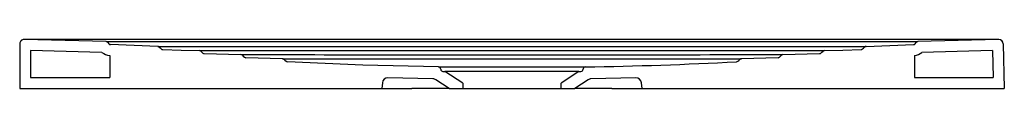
# Model space of a CAD drawing. Header units: millimetres. Extents: x 4404.638 to 4405.538, y 2831.356 to 2831.401.
import ezdxf

# ---------------------------------------------------------------- set-up
doc = ezdxf.new("R2010")
doc.units = ezdxf.units.MM
doc.layers.add('SANINDUSA', color=3, linetype='Continuous')

msp = doc.modelspace()

# ---------------------------------------------------------------- linework, layer by layer
at = {"layer": 'SANINDUSA'}
for p, q in [((4404.71655, 2831.39874), (4404.64164, 2831.40062)), ((4404.71812, 2831.39792), (4404.71898, 2831.39673)), ((4405.45608, 2831.39671), (4405.45696, 2831.39792)), ((4405.5325, 2831.40059), (4405.45853, 2831.39874)), ((4404.63754, 2831.39662), (4404.63754, 2831.35572)), ((4404.71275, 2831.38884), (4404.64754, 2831.39047)), ((4404.64754, 2831.39047), (4404.64754, 2831.36572)), ((4404.76379, 2831.39423), (4404.72049, 2831.39591)), ((4405.41133, 2831.39421), (4405.45463, 2831.39589)), ((4405.52676, 2831.39045), (4405.46234, 2831.38884)), ((4405.52676, 2831.39045), (4405.52741, 2831.36572)), ((4405.5366, 2831.3967), (4405.53767, 2831.35572)), ((4404.7199, 2831.38593), (4404.7199, 2831.36572)), ((4404.80629, 2831.3877), (4404.8398, 2831.38674)), ((4404.87779, 2831.38299), (4404.84428, 2831.38395)), ((4405.3308, 2831.38395), (4405.29729, 2831.38299)), ((4405.33529, 2831.38674), (4405.3688, 2831.3877)), ((4405.45544, 2831.38593), (4405.45544, 2831.36572)), ((4405.02239, 2831.37365), (4405.02241, 2831.37333)), ((4405.02441, 2831.37147), (4405.02626, 2831.37147)), ((4405.04254, 2831.3607), (4405.02626, 2831.37147)), ((4405.14882, 2831.37147), (4405.02626, 2831.37147)), ((4405.14882, 2831.37147), (4405.13254, 2831.3607)), ((4405.14882, 2831.37147), (4405.15068, 2831.37147)), ((4405.15267, 2831.37333), (4405.15269, 2831.37365)), ((4404.64754, 2831.36572), (4404.7199, 2831.36572)), ((4405.0153, 2831.3646), (4404.97422, 2831.36554)), ((4405.03013, 2831.35572), (4405.01797, 2831.36377)), ((4405.15711, 2831.36377), (4405.14495, 2831.35572)), ((4405.20087, 2831.36554), (4405.15978, 2831.3646)), ((4405.45544, 2831.36572), (4405.52741, 2831.36572)), ((4404.63754, 2831.35572), (4404.96854, 2831.35572)), ((4404.9691, 2831.36107), (4404.96854, 2831.35572)), ((4404.96854, 2831.35572), (4404.99615, 2831.35572)), ((4405.00482, 2831.35572), (4404.99615, 2831.35572)), ((4405.02058, 2831.35572), (4405.00482, 2831.35572)), ((4405.03013, 2831.35572), (4405.02058, 2831.35572)), ((4405.03013, 2831.35572), (4405.04254, 2831.35572)), ((4405.04254, 2831.3607), (4405.04254, 2831.35572)), ((4405.04254, 2831.35572), (4405.13254, 2831.35572)), ((4405.13254, 2831.35572), (4405.13254, 2831.3607)), ((4405.13254, 2831.35572), (4405.14495, 2831.35572)), ((4405.15452, 2831.35572), (4405.14495, 2831.35572)), ((4405.17027, 2831.35572), (4405.15452, 2831.35572)), ((4405.17895, 2831.35572), (4405.17027, 2831.35572)), ((4405.17895, 2831.35572), (4405.20654, 2831.35572)), ((4405.20654, 2831.35572), (4405.20598, 2831.36107)), ((4405.20654, 2831.35572), (4405.53767, 2831.35572))]:
    msp.add_line(p, q, dxfattribs=at)
at = {"layer": 'SANINDUSA', "flags": 128}
for points in [[(4405.53256, 2831.40067), (4405.41109, 2831.40046), (4405.29559, 2831.40053), (4405.06458, 2831.40059), (4404.85607, 2831.40051), (4404.75181, 2831.40046), (4404.64158, 2831.40068)], [(4404.71655, 2831.39874), (4404.71771, 2831.39872), (4404.7179, 2831.39872), (4404.7202, 2831.39872), (4404.72363, 2831.39872), (4404.72792, 2831.39872), (4404.73318, 2831.39872), (4404.73898, 2831.39872), (4404.74548, 2831.39872), (4404.75213, 2831.39872), (4404.75562, 2831.39872), (4404.75912, 2831.39872), (4404.78969, 2831.39872), (4404.80498, 2831.39872), (4404.83554, 2831.39873), (4404.85083, 2831.39873), (4404.86611, 2831.39873), (4404.89668, 2831.39873), (4404.91196, 2831.39874), (4404.94253, 2831.39874), (4404.95782, 2831.39874), (4404.9731, 2831.39874), (4405.00367, 2831.39874), (4405.01895, 2831.39874), (4405.03424, 2831.39874), (4405.06481, 2831.39874), (4405.08009, 2831.39874), (4405.09538, 2831.39874), (4405.12594, 2831.39874), (4405.14123, 2831.39874), (4405.15651, 2831.39874), (4405.18708, 2831.39874), (4405.20236, 2831.39874), (4405.21765, 2831.39874), (4405.24822, 2831.39874), (4405.2635, 2831.39874), (4405.27879, 2831.39873), (4405.30935, 2831.39873), (4405.32464, 2831.39873), (4405.35521, 2831.39873), (4405.37049, 2831.39872), (4405.38577, 2831.39872), (4405.40166, 2831.39872), (4405.41754, 2831.39872), (4405.42484, 2831.39872), (4405.43143, 2831.39872), (4405.4378, 2831.39872), (4405.44343, 2831.39872), (4405.44847, 2831.39872), (4405.4525, 2831.39872), (4405.45564, 2831.39872), (4405.45763, 2831.39872), (4405.45853, 2831.39874)], [(4404.76379, 2831.39423), (4404.76386, 2831.39423), (4404.7647, 2831.39423), (4404.76547, 2831.39423), (4404.7677, 2831.39423), (4404.76917, 2831.39423), (4404.77087, 2831.39423), (4404.775, 2831.39423), (4404.77743, 2831.39423), (4404.78304, 2831.39423), (4404.78623, 2831.39423), (4404.79338, 2831.39422), (4404.79736, 2831.39422), (4404.80616, 2831.39422), (4404.81099, 2831.39422), (4404.82154, 2831.39422), (4404.82728, 2831.39422), (4404.83335, 2831.39422), (4404.83974, 2831.39422), (4404.84648, 2831.39422), (4404.85358, 2831.39422), (4404.86104, 2831.39422), (4404.86889, 2831.39422), (4404.87712, 2831.39422), (4404.88577, 2831.39422), (4404.89484, 2831.39422), (4404.90435, 2831.39422), (4404.91431, 2831.39422), (4404.92476, 2831.39422), (4404.93568, 2831.39422), (4404.94708, 2831.39422), (4404.95902, 2831.39422), (4404.97144, 2831.39422), (4404.98436, 2831.39423), (4404.99782, 2831.39423), (4405.0117, 2831.39423), (4405.026, 2831.39423), (4405.04075, 2831.39423), (4405.05573, 2831.39424), (4405.0709, 2831.39424), (4405.08629, 2831.39424), (4405.10158, 2831.39424), (4405.11678, 2831.39424), (4405.13188, 2831.39423), (4405.1466, 2831.39423), (4405.16032, 2831.39423), (4405.17374, 2831.39423), (4405.18137, 2831.39423), (4405.1962, 2831.39423), (4405.21047, 2831.39422), (4405.22404, 2831.39422), (4405.23698, 2831.39422), (4405.24929, 2831.39422), (4405.26102, 2831.39422), (4405.27214, 2831.39422), (4405.28269, 2831.39422), (4405.29269, 2831.39422), (4405.30218, 2831.39422), (4405.31116, 2831.39422), (4405.31965, 2831.39422), (4405.32767, 2831.39422), (4405.33525, 2831.39421), (4405.3424, 2831.39421), (4405.34914, 2831.39421), (4405.35547, 2831.39421), (4405.36141, 2831.39422), (4405.36697, 2831.39422), (4405.37217, 2831.39422), (4405.37701, 2831.39422), (4405.38151, 2831.39422), (4405.38566, 2831.39422), (4405.38949, 2831.39422), (4405.39298, 2831.39422), (4405.39903, 2831.39422), (4405.40159, 2831.39422), (4405.40384, 2831.39422), (4405.40579, 2831.39422), (4405.40881, 2831.39421), (4405.40987, 2831.39421), (4405.41065, 2831.39421), (4405.41133, 2831.39421), (4405.41133, 2831.39421)], [(4404.7651, 2831.39371), (4404.76444, 2831.39411), (4404.76379, 2831.39423)], [(4404.7651, 2831.39371), (4404.76587, 2831.393), (4404.76699, 2831.39197)], [(4404.76829, 2831.39145), (4404.78504, 2831.39097), (4404.8018, 2831.39049)], [(4404.8018, 2831.39049), (4404.8018, 2831.39049), (4404.80259, 2831.39049), (4404.8035, 2831.39049), (4404.80476, 2831.39049), (4404.80637, 2831.39049), (4404.80833, 2831.39049), (4404.81065, 2831.39049), (4404.81333, 2831.39049), (4404.81638, 2831.39049), (4404.8198, 2831.39049), (4404.8236, 2831.39049), (4404.82779, 2831.39049), (4404.83238, 2831.39049), (4404.83738, 2831.39049), (4404.84279, 2831.39049), (4404.84864, 2831.39049), (4404.85494, 2831.39049), (4404.86169, 2831.39049), (4404.86896, 2831.39049), (4404.87672, 2831.39048), (4404.88497, 2831.39048), (4404.89376, 2831.39048), (4404.9031, 2831.39048), (4404.91304, 2831.39048), (4404.92357, 2831.39048), (4404.93475, 2831.39048), (4404.94656, 2831.39048), (4404.95907, 2831.39048), (4404.97222, 2831.39048), (4404.98612, 2831.39048), (4404.99823, 2831.39048), (4405.01078, 2831.39048), (4405.02402, 2831.39048), (4405.03764, 2831.39048), (4405.05127, 2831.39048), (4405.06524, 2831.39048), (4405.07936, 2831.39048), (4405.09354, 2831.39048), (4405.10809, 2831.39048), (4405.12249, 2831.39048), (4405.13099, 2831.39048), (4405.13938, 2831.39048), (4405.14773, 2831.39048), (4405.15593, 2831.39048), (4405.1639, 2831.39048), (4405.17562, 2831.39048), (4405.18696, 2831.39048), (4405.19804, 2831.39048), (4405.2087, 2831.39048), (4405.21661, 2831.39048), (4405.22426, 2831.39048), (4405.2317, 2831.39048), (4405.2389, 2831.39048), (4405.2525, 2831.39048), (4405.26517, 2831.39048), (4405.27699, 2831.39048), (4405.28793, 2831.39048), (4405.29808, 2831.39048), (4405.30745, 2831.39049), (4405.3161, 2831.39049), (4405.32404, 2831.39049), (4405.33132, 2831.39049), (4405.33795, 2831.39049), (4405.34396, 2831.39049), (4405.34936, 2831.39049), (4405.35418, 2831.39049), (4405.35844, 2831.39049), (4405.36214, 2831.39049), (4405.36529, 2831.39049), (4405.36791, 2831.39049), (4405.37001, 2831.39049), (4405.37159, 2831.39049), (4405.37265, 2831.39049), (4405.37329, 2831.39049)], [(4404.80309, 2831.38997), (4404.80388, 2831.38925), (4404.80499, 2831.38822)], [(4405.37009, 2831.38822), (4405.37088, 2831.38894), (4405.37199, 2831.38997)], [(4405.37328, 2831.39049), (4405.39004, 2831.39097), (4405.4068, 2831.39145)], [(4405.40809, 2831.39197), (4405.40886, 2831.39268), (4405.40995, 2831.39368)], [(4404.8398, 2831.38674), (4404.8398, 2831.38674), (4404.8398, 2831.38674), (4404.84017, 2831.38674), (4404.84119, 2831.38674), (4404.84285, 2831.38674), (4404.84516, 2831.38674), (4404.84812, 2831.38674), (4404.85176, 2831.38674), (4404.85609, 2831.38674), (4404.86111, 2831.38674), (4404.86686, 2831.38674), (4404.87337, 2831.38674), (4404.88212, 2831.38674), (4404.89201, 2831.38674), (4404.89937, 2831.38674), (4404.90731, 2831.38674), (4404.91585, 2831.38673), (4404.91829, 2831.38673), (4404.93002, 2831.38673), (4404.93627, 2831.38673), (4404.94278, 2831.38673), (4404.9496, 2831.38673), (4404.95668, 2831.38673), (4404.96402, 2831.38673), (4404.97163, 2831.38673), (4404.97959, 2831.38673), (4404.98783, 2831.38673), (4404.99843, 2831.38673), (4405.00949, 2831.38673), (4405.02091, 2831.38673), (4405.03276, 2831.38673), (4405.04489, 2831.38673), (4405.05736, 2831.38673), (4405.06994, 2831.38673), (4405.08264, 2831.38673), (4405.09575, 2831.38673), (4405.10879, 2831.38673), (4405.12179, 2831.38673), (4405.13464, 2831.38673), (4405.1482, 2831.38673), (4405.1614, 2831.38673), (4405.16877, 2831.38673), (4405.17597, 2831.38673), (4405.18303, 2831.38673), (4405.18991, 2831.38673), (4405.20348, 2831.38673), (4405.2163, 2831.38673), (4405.22825, 2831.38673), (4405.23942, 2831.38673), (4405.24987, 2831.38673), (4405.25955, 2831.38673), (4405.26856, 2831.38674), (4405.27688, 2831.38674), (4405.28458, 2831.38674), (4405.29164, 2831.38674), (4405.29812, 2831.38674), (4405.30402, 2831.38674), (4405.30938, 2831.38674), (4405.31419, 2831.38674), (4405.31848, 2831.38674), (4405.32226, 2831.38674), (4405.32555, 2831.38674), (4405.32834, 2831.38674), (4405.33066, 2831.38674), (4405.3325, 2831.38674), (4405.33387, 2831.38674), (4405.33479, 2831.38674), (4405.33529, 2831.38674)], [(4404.84109, 2831.38622), (4404.84187, 2831.3855), (4404.84299, 2831.38447)], [(4404.87779, 2831.38299), (4404.87781, 2831.38299), (4404.87874, 2831.38299), (4404.88103, 2831.38299), (4404.8827, 2831.38299), (4404.88472, 2831.38299), (4404.8871, 2831.38299), (4404.88984, 2831.38299), (4404.89295, 2831.38299), (4404.89643, 2831.38299), (4404.90029, 2831.38299), (4404.90455, 2831.38299), (4404.9092, 2831.38299), (4404.91427, 2831.38299), (4404.91975, 2831.38299), (4404.92567, 2831.38298), (4404.93204, 2831.38298), (4404.93887, 2831.38298), (4404.94616, 2831.38298), (4404.95396, 2831.38298), (4404.95998, 2831.38298), (4404.96629, 2831.38298), (4404.97291, 2831.38298), (4404.97981, 2831.38298), (4404.99212, 2831.38298), (4404.99862, 2831.38298), (4405.00532, 2831.38298), (4405.01725, 2831.38298), (4405.02981, 2831.38298), (4405.04142, 2831.38298), (4405.05345, 2831.38298), (4405.06488, 2831.38298), (4405.07654, 2831.38298), (4405.08754, 2831.38298), (4405.09946, 2831.38298), (4405.1108, 2831.38298), (4405.12206, 2831.38298), (4405.13302, 2831.38298), (4405.14376, 2831.38298), (4405.15689, 2831.38298), (4405.16952, 2831.38298), (4405.18142, 2831.38298), (4405.19272, 2831.38298), (4405.2033, 2831.38298), (4405.21325, 2831.38298), (4405.22252, 2831.38298), (4405.23118, 2831.38298), (4405.2392, 2831.38298), (4405.24665, 2831.38298), (4405.25351, 2831.38298), (4405.25982, 2831.38299), (4405.26558, 2831.38299), (4405.27083, 2831.38299), (4405.27556, 2831.38299), (4405.27981, 2831.38299), (4405.28357, 2831.38299), (4405.28686, 2831.38299), (4405.28969, 2831.38299), (4405.29206, 2831.38299), (4405.29398, 2831.38299), (4405.29546, 2831.38299), (4405.29651, 2831.38299), (4405.29711, 2831.38299), (4405.29729, 2831.38299)], [(4404.87909, 2831.38247), (4404.87987, 2831.38175), (4404.88101, 2831.38071)], [(4405.02043, 2831.37551), (4404.95133, 2831.37726), (4404.88226, 2831.38018)], [(4405.29407, 2831.3807), (4405.29485, 2831.38142), (4405.29599, 2831.38246)], [(4405.33209, 2831.38447), (4405.33287, 2831.38519), (4405.33399, 2831.38622)], [(4405.02043, 2831.37551), (4405.0208, 2831.37551), (4405.02161, 2831.37551), (4405.02288, 2831.37551), (4405.02466, 2831.37551), (4405.02689, 2831.3755), (4405.02949, 2831.3755), (4405.03249, 2831.3755), (4405.03597, 2831.37549), (4405.03983, 2831.37549), (4405.04391, 2831.37549), (4405.0483, 2831.37548), (4405.05309, 2831.37548), (4405.05814, 2831.37548), (4405.06325, 2831.37548), (4405.06853, 2831.37547), (4405.0741, 2831.37547), (4405.07977, 2831.37547), (4405.08533, 2831.37547), (4405.09091, 2831.37547), (4405.09663, 2831.37547), (4405.10227, 2831.37547), (4405.10766, 2831.37547), (4405.11291, 2831.37548), (4405.11813, 2831.37548), (4405.12312, 2831.37548), (4405.12772, 2831.37548), (4405.13205, 2831.37549), (4405.13618, 2831.37549), (4405.13995, 2831.37549), (4405.14325, 2831.3755), (4405.14617, 2831.3755), (4405.14874, 2831.3755), (4405.15087, 2831.37551), (4405.1525, 2831.37551), (4405.15368, 2831.37551), (4405.15441, 2831.37551), (4405.15466, 2831.37551)]]:
    msp.add_lwpolyline(points, dxfattribs=at)
at = {"layer": 'SANINDUSA'}
for centre, radius, start, end in [((4404.64154, 2831.39668), 0.004, 89.43011, 180.00035), ((4404.64154, 2831.39662), 0.004, 88.56727, 180), ((4404.7165, 2831.39675), 0.002, 36.02737, 88.57114), ((4405.45858, 2831.39675), 0.002, 91.42886, 143.97263), ((4405.5326, 2831.3966), 0.004, 1.5, 91.43266), ((4405.5326, 2831.39667), 0.004, 1.50022, 90.56567), ((4404.7206, 2831.39791), 0.002, 216.02797, 266.66496), ((4404.76834, 2831.39345), 0.002, 227.48955, 268.36342), ((4404.80174, 2831.38849), 0.002, 47.48931, 88.36342), ((4405.37334, 2831.38849), 0.002, 91.63658, 132.51045), ((4405.40674, 2831.39345), 0.002, 271.63658, 312.51045), ((4405.41131, 2831.39221), 0.002, 89.1517, 132.51101), ((4405.45446, 2831.39789), 0.002, 274.6821, 323.97393), ((4404.7206, 2831.39791), 0.012, 229.13041, 266.66496), ((4404.80634, 2831.3897), 0.002, 227.48931, 268.36344), ((4404.83974, 2831.38474), 0.002, 47.48955, 88.36344), ((4404.84435, 2831.38595), 0.002, 227.48955, 268.18037), ((4404.87774, 2831.38099), 0.002, 47.48955, 88.53855), ((4404.88236, 2831.38218), 0.002, 227.48955, 267.12123), ((4405.08696, 2835.42403), 4.04908, 270.95802, 272.9143), ((4405.29272, 2831.38218), 0.002, 272.8763, 312.51045), ((4405.29734, 2831.38099), 0.002, 91.46144, 132.51045), ((4405.33074, 2831.38595), 0.002, 271.81959, 312.50986), ((4405.33534, 2831.38474), 0.002, 91.63656, 132.50986), ((4405.36874, 2831.3897), 0.002, 271.63656, 312.51045), ((4405.45446, 2831.39789), 0.012, 274.6821, 311.04343), ((4405.02039, 2831.37351), 0.002, 4, 89.07264), ((4405.02441, 2831.37347), 0.002, 184, 270), ((4405.15068, 2831.37347), 0.002, 270, 356), ((4405.15469, 2831.37351), 0.002, 90.92704, 176), ((4404.97408, 2831.36054), 0.005, 88.37932, 174), ((4405.01521, 2831.3596), 0.005, 56.5, 88.99706), ((4405.15987, 2831.3596), 0.005, 91.00274, 123.5), ((4405.20101, 2831.36054), 0.005, 6, 91.6219)]:
    msp.add_arc(centre, radius, start, end, dxfattribs=at)

doc.saveas('drawing.dxf')
